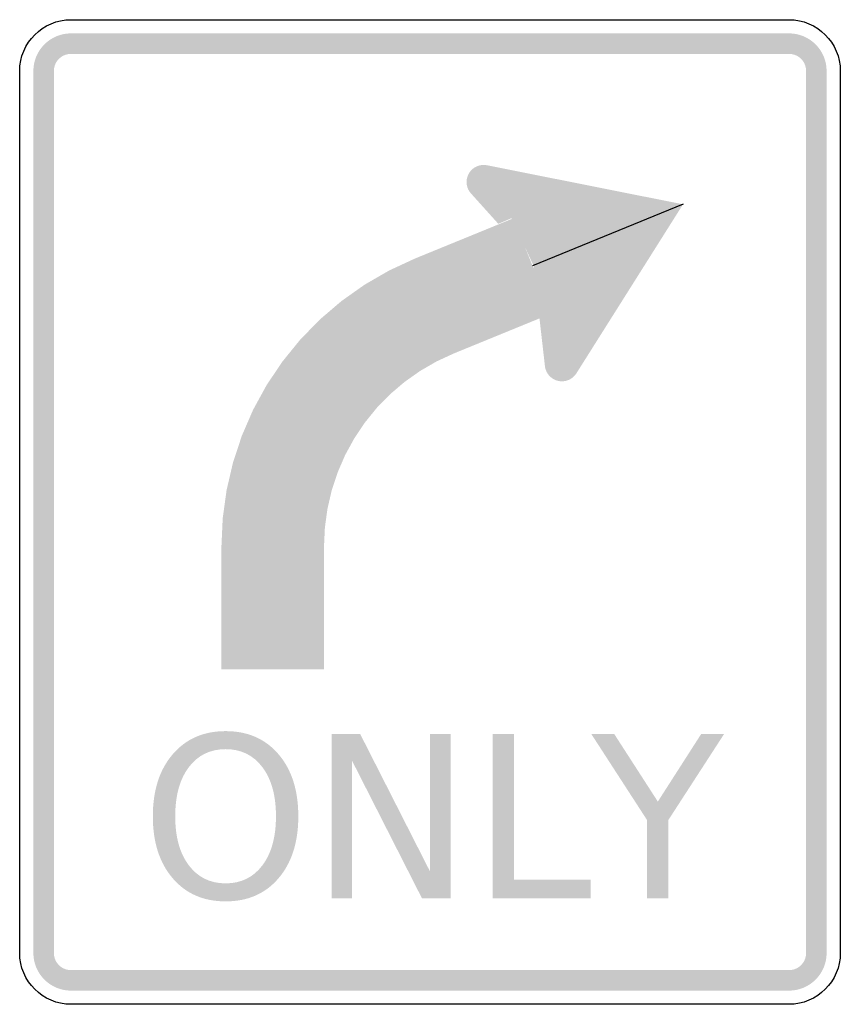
# Model space of a CAD drawing. Header units: inches. Extents: x -15 to 15, y -18 to 18.
import ezdxf

# ---------------------------------------------------------------- set-up
doc = ezdxf.new("R2010")
doc.units = ezdxf.units.IN
doc.header["$MEASUREMENT"] = 0

msp = doc.modelspace()

# ---------------------------------------------------------------- hatches: boundary and pattern name
for points in [[(-13.125, 17.5), (-13.26, 17.493), (-13.393, 17.474), (-13.524, 17.441), (-13.651, 17.395), (-13.773, 17.338), (-13.889, 17.268), (-13.997, 17.188), (-14.097, 17.097), (-14.188, 16.997), (-14.268, 16.889), (-14.338, 16.773), (-14.395, 16.651), (-14.441, 16.524), (-14.474, 16.393), (-14.493, 16.26), (-14.5, 16.125), (-13.75, 16.125), (-13.747, 16.186), (-13.738, 16.247), (-13.723, 16.306), (-13.702, 16.364), (-13.676, 16.42), (-13.645, 16.472), (-13.608, 16.522), (-13.567, 16.567), (-13.521, 16.608), (-13.472, 16.645), (-13.42, 16.676), (-13.364, 16.702), (-13.306, 16.723), (-13.247, 16.738), (-13.186, 16.747), (-13.125, 16.75), (-13.125, 17.5)], [(-13.125, 16.75), (13.125, 16.75), (13.125, 17.5), (-13.125, 17.5), (-13.125, 16.75)], [(14.5, 16.125), (14.493, 16.26), (14.474, 16.393), (14.441, 16.524), (14.395, 16.651), (14.338, 16.773), (14.268, 16.889), (14.188, 16.997), (14.097, 17.097), (13.997, 17.188), (13.889, 17.268), (13.773, 17.338), (13.651, 17.395), (13.524, 17.441), (13.393, 17.474), (13.26, 17.493), (13.125, 17.5), (13.125, 16.75), (13.186, 16.747), (13.247, 16.738), (13.306, 16.723), (13.364, 16.702), (13.42, 16.676), (13.472, 16.645), (13.522, 16.608), (13.567, 16.567), (13.608, 16.522), (13.645, 16.472), (13.676, 16.42), (13.702, 16.364), (13.723, 16.306), (13.738, 16.247), (13.747, 16.186), (13.75, 16.125), (14.5, 16.125)], [(-13.75, -16.125), (-13.75, 16.125), (-14.5, 16.125), (-14.5, -16.125), (-13.75, -16.125)], [(13.75, 16.125), (13.75, -16.125), (14.5, -16.125), (14.5, 16.125), (13.75, 16.125)], [(2.587, 12.065), (2.584, 12.126), (2.575, 12.187), (2.56, 12.246), (2.539, 12.304), (2.513, 12.36), (2.482, 12.412), (2.445, 12.461), (2.404, 12.507), (2.358, 12.548), (2.309, 12.585), (2.256, 12.616), (2.201, 12.642), (2.143, 12.663), (2.084, 12.678), (2.023, 12.687), (1.962, 12.69), (1.901, 12.687), (1.84, 12.678), (1.78, 12.663), (1.723, 12.642), (1.667, 12.616), (1.615, 12.585), (1.565, 12.548), (1.52, 12.507), (1.479, 12.461), (1.442, 12.412), (1.411, 12.36), (1.384, 12.304), (1.364, 12.246), (1.349, 12.187), (1.34, 12.126), (1.337, 12.065), (1.962, 12.065), (2.587, 12.065)], [(2.084, 12.678), (1.49, 11.655), (2.498, 10.536), (3.148, 10.815), (2.084, 12.678)], [(9.25, 11.25), (2.084, 12.678), (3.77, 9.039), (5.352, 5.07), (9.25, 11.25)], [(1.337, 12.065), (1.34, 12.004), (1.349, 11.943), (1.364, 11.883), (1.384, 11.826), (1.411, 11.77), (1.442, 11.718), (1.479, 11.668), (1.52, 11.623), (1.565, 11.582), (1.615, 11.545), (1.667, 11.514), (1.723, 11.487), (1.78, 11.467), (1.84, 11.452), (1.901, 11.443), (1.962, 11.44), (2.023, 11.443), (2.084, 11.452), (2.143, 11.467), (2.201, 11.487), (2.256, 11.514), (2.309, 11.545), (2.358, 11.582), (2.404, 11.623), (2.445, 11.668), (2.482, 11.718), (2.513, 11.77), (2.539, 11.826), (2.56, 11.883), (2.575, 11.943), (2.584, 12.004), (2.587, 12.065), (1.962, 12.065), (1.337, 12.065)], [(0.863, 5.793), (4.46, 7.265), (3.04, 10.735), (-0.557, 9.264), (0.863, 5.793)], [(-0.557, 9.264), (-1.495, 8.829), (-2.391, 8.311), (-3.235, 7.714), (-4.022, 7.042), (-4.744, 6.302), (-5.396, 5.499), (-5.973, 4.64), (-6.469, 3.733), (-6.88, 2.784), (-7.204, 1.801), (-7.437, 0.794), (-7.578, -0.231), (-7.625, -1.264), (-3.875, -1.264), (-3.843, -0.572), (-3.749, 0.115), (-3.593, 0.791), (-3.376, 1.449), (-3.1, 2.085), (-2.767, 2.694), (-2.381, 3.269), (-1.944, 3.808), (-1.46, 4.304), (-0.932, 4.754), (-0.366, 5.154), (0.234, 5.502), (0.863, 5.793), (-0.557, 9.264)], [(5.352, 5.07), (4.201, 5.343), (3.781, 9.013), (5.364, 9.193), (5.352, 5.07)], [(5.448, 5.403), (5.445, 5.465), (5.436, 5.525), (5.421, 5.585), (5.4, 5.643), (5.374, 5.698), (5.343, 5.751), (5.306, 5.8), (5.265, 5.845), (5.22, 5.886), (5.17, 5.923), (5.118, 5.955), (5.062, 5.981), (5.004, 6.001), (4.945, 6.016), (4.884, 6.025), (4.823, 6.028), (4.762, 6.025), (4.701, 6.016), (4.642, 6.001), (4.584, 5.981), (4.528, 5.955), (4.476, 5.923), (4.427, 5.886), (4.381, 5.845), (4.34, 5.8), (4.303, 5.751), (4.272, 5.698), (4.246, 5.643), (4.225, 5.585), (4.21, 5.525), (4.201, 5.465), (4.198, 5.403), (4.823, 5.403), (5.448, 5.403)], [(4.198, 5.403), (4.201, 5.342), (4.21, 5.281), (4.225, 5.222), (4.246, 5.164), (4.272, 5.109), (4.303, 5.056), (4.34, 5.007), (4.381, 4.961), (4.427, 4.92), (4.476, 4.884), (4.528, 4.852), (4.584, 4.826), (4.642, 4.805), (4.701, 4.79), (4.762, 4.781), (4.823, 4.778), (4.884, 4.781), (4.945, 4.79), (5.004, 4.805), (5.062, 4.826), (5.118, 4.852), (5.17, 4.884), (5.22, 4.92), (5.265, 4.961), (5.306, 5.007), (5.343, 5.056), (5.374, 5.109), (5.4, 5.164), (5.421, 5.222), (5.436, 5.281), (5.445, 5.342), (5.448, 5.403), (4.823, 5.403), (4.198, 5.403)], [(-3.875, -5.75), (-3.875, -1.264), (-7.625, -1.264), (-7.625, -5.75), (-3.875, -5.75)], [(-3.599, -8.12), (-2.551, -8.12), (-0.001, -13.14), (-0.001, -8.12), (0.752, -8.12), (0.752, -14.12), (-0.296, -14.12), (-2.846, -9.101), (-2.846, -14.12), (-3.599, -14.12), (-3.599, -8.12)], [(2.297, -8.12), (3.075, -8.12), (3.075, -13.437), (5.873, -13.437), (5.873, -14.12), (2.297, -14.12), (2.297, -8.12)], [(5.899, -8.12), (6.737, -8.12), (8.329, -10.588), (9.912, -8.12), (10.75, -8.12), (8.714, -11.263), (8.714, -14.12), (7.935, -14.12), (7.935, -11.263), (5.899, -8.12)], [(-14.5, -16.125), (-14.493, -16.26), (-14.474, -16.393), (-14.441, -16.524), (-14.395, -16.651), (-14.338, -16.773), (-14.268, -16.889), (-14.188, -16.997), (-14.097, -17.097), (-13.997, -17.188), (-13.889, -17.268), (-13.773, -17.338), (-13.651, -17.395), (-13.524, -17.441), (-13.393, -17.474), (-13.26, -17.493), (-13.125, -17.5), (-13.125, -16.75), (-13.186, -16.747), (-13.247, -16.738), (-13.306, -16.723), (-13.364, -16.702), (-13.42, -16.676), (-13.472, -16.645), (-13.521, -16.608), (-13.567, -16.567), (-13.608, -16.521), (-13.645, -16.472), (-13.676, -16.42), (-13.702, -16.364), (-13.723, -16.306), (-13.738, -16.247), (-13.747, -16.186), (-13.75, -16.125), (-14.5, -16.125)], [(13.125, -17.5), (13.26, -17.493), (13.393, -17.474), (13.524, -17.441), (13.651, -17.395), (13.773, -17.338), (13.889, -17.268), (13.997, -17.188), (14.097, -17.097), (14.188, -16.997), (14.268, -16.889), (14.338, -16.773), (14.395, -16.651), (14.441, -16.524), (14.474, -16.393), (14.493, -16.26), (14.5, -16.125), (13.75, -16.125), (13.747, -16.186), (13.738, -16.247), (13.723, -16.306), (13.702, -16.364), (13.676, -16.42), (13.645, -16.472), (13.608, -16.521), (13.567, -16.567), (13.522, -16.608), (13.472, -16.645), (13.42, -16.676), (13.364, -16.702), (13.306, -16.723), (13.247, -16.738), (13.186, -16.747), (13.125, -16.75), (13.125, -17.5)], [(13.125, -16.75), (-13.125, -16.75), (-13.125, -17.5), (13.125, -17.5), (13.125, -16.75)]]:
    msp.add_hatch(color=7).paths.add_polyline_path(points)
h = msp.add_hatch(color=7)
edge = h.paths.add_edge_path()
edge.add_spline(control_points=[(-7.47, -8.012), (-6.663, -8.012), (-6.019, -8.294), (-5.537, -8.858), (-5.055, -9.422), (-4.814, -10.178), (-4.814, -11.126), (-4.814, -12.072), (-5.055, -12.827), (-5.537, -13.391), (-6.019, -13.955), (-6.663, -14.237), (-7.47, -14.237), (-8.278, -14.237), (-8.923, -13.956), (-9.406, -13.393), (-9.89, -12.83), (-10.132, -12.075), (-10.132, -11.126), (-10.132, -10.178), (-9.89, -9.422), (-9.406, -8.858), (-8.923, -8.294), (-8.278, -8.012), (-7.47, -8.012)], knot_values=[0, 0, 0, 0, 1, 1, 1, 2, 2, 2, 3, 3, 3, 4, 4, 4, 5, 5, 5, 6, 6, 6, 7, 7, 7, 8, 8, 8, 8], degree=3, periodic=0)
edge = h.paths.add_edge_path(flags=0)
edge.add_spline(control_points=[(-7.47, -8.671), (-8.035, -8.671), (-8.484, -8.891), (-8.816, -9.33), (-9.148, -9.769), (-9.314, -10.368), (-9.314, -11.126), (-9.314, -11.882), (-9.148, -12.479), (-8.816, -12.919), (-8.484, -13.358), (-8.035, -13.578), (-7.47, -13.578), (-6.906, -13.578), (-6.458, -13.358), (-6.127, -12.919), (-5.796, -12.479), (-5.631, -11.882), (-5.631, -11.126), (-5.631, -10.368), (-5.796, -9.769), (-6.127, -9.33), (-6.458, -8.891), (-6.906, -8.671), (-7.47, -8.671)], knot_values=[0, 0, 0, 0, 1, 1, 1, 2, 2, 2, 3, 3, 3, 4, 4, 4, 5, 5, 5, 6, 6, 6, 7, 7, 7, 8, 8, 8, 8], degree=3, periodic=0)

# ---------------------------------------------------------------- linework, layer by layer
at = {"color": 7}
msp.add_line((9.25, 11.25), (3.75, 9), dxfattribs=at)
for points in [[(-13.125, 18), (13.125, 18)], [(-15, -16.125), (-15, 16.125)], [(15, 16.125), (15, -16.125)], [(13.125, -18), (-13.125, -18)]]:
    msp.add_lwpolyline(points, dxfattribs=at)
for points in [[(-15, 16.125), (-15, 17.161), (-14.161, 18), (-13.125, 18)], [(13.125, 18), (14.161, 18), (15, 17.161), (15, 16.125)], [(-13.125, -18), (-14.161, -18), (-15, -17.161), (-15, -16.125)], [(15, -16.125), (15, -17.161), (14.161, -18), (13.125, -18)]]:
    msp.add_open_spline(points, degree=3, dxfattribs=at)

doc.saveas('drawing.dxf')
